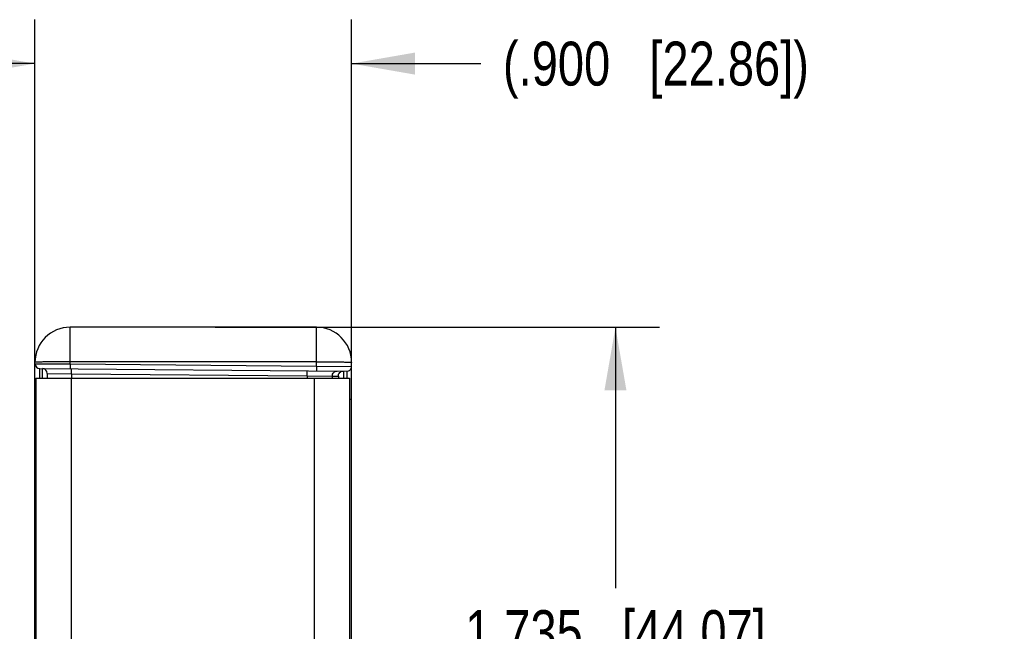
# Model space of a CAD drawing. Header units: inches. Extents: x 0 to 22, y 0 to 17.
# Tile 25 of 37: x 12.9 to 15.7, y 7.7 to 9.4. Entities that reach past the tile are written whole.
import ezdxf

# ---------------------------------------------------------------- set-up
doc = ezdxf.new("R2010")
doc.units = ezdxf.units.IN
doc.header["$LTSCALE"] = 1.21
doc.header["$MEASUREMENT"] = 0
doc.layers.get('0').update_dxf_attribs({"linetype": 'CONTINUOUS'})
doc.layers.add('DIMENSIONS', color=7, linetype='CONTINUOUS')
doc.styles.get("Standard").update_dxf_attribs({"font": 'txt', "width": 0.8})
doc.dimstyles.new('DIMSTYLE_1', dxfattribs={"dimtxt": 0.125, "dimasz": 0.18, "dimexe": 0.125, "dimexo": 0.0625, "dimgap": 0.0625, "dimtad": 0, "dimtih": 1, "dimtoh": 1, "dimzin": 4, "dimdsep": 46, "dimtxsty": 'STANDARD', "dimblk": '_FILLED', "dimblk1": '_FILLED', "dimblk2": '_FILLED', "dimcen": 0.09, "dimadec": 0, "dimazin": 0, "dimtp": 0.001, "dimtm": 0.001, "dimtfac": 1, "dimtofl": 0, "dimtmove": 0, "dimatfit": 3, "dimldrblk": '_FILLED', "dimfxl": 1, "dimtolj": 1, "dimtzin": 4, "dimarcsym": 0})

# ---------------------------------------------------------------- blocks, each defined once
blk = doc.blocks.new('_FILLED')
at = {"color": 0, "linetype": 'BYBLOCK'}
blk.add_solid([(0, 0), (-1, 0.174), (-1, -0.174)], dxfattribs=at)
blk = doc.blocks.new('*D7')
at = {"layer": 'DIMENSIONS', "color": 2, "linetype": 'CONTINUOUS'}
for p, q in [((13.4346, 8.5431), (14.6971, 8.5431)), ((14.5721, 8.5431), (14.5721, 7.8006)), ((14.5721, 6.8081), (14.5721, 7.5506)), ((13.7862, 6.8081), (14.6971, 6.8081))]:
    blk.add_line(p, q, dxfattribs=at)
at = {"layer": 'DIMENSIONS', "color": 2, "linetype": 'CONTINUOUS', "xscale": 0.18, "yscale": 0.18, "zscale": 0.18}
for p, rotation in [((14.5721, 8.5431), 90), ((14.5721, 6.8081), 270)]:
    blk.add_blockref('_FILLED', p, dxfattribs=dict(at, rotation=rotation))
at = {"layer": 'DIMENSIONS', "color": 2, "linetype": 'CONTINUOUS', "insert": (14.5721, 7.7381), "char_height": 0.125, "width": 1.325, "attachment_point": 2, "line_spacing_factor": 0.9}
blk.add_mtext('1.735{\\Ftxt.shx;\\W1.000000;\\H0.125000; }[44.07]', dxfattribs=at)
blk = doc.blocks.new('*D8')
at = {"layer": 'DIMENSIONS', "color": 2, "linetype": 'CONTINUOUS'}
for p, q in [((12.9221, 8.2666), (12.9221, 9.4181)), ((13.8221, 8.4004), (13.8221, 9.4181)), ((12.9221, 9.2931), (12.5621, 9.2931)), ((13.8221, 9.2931), (14.1899, 9.2931))]:
    blk.add_line(p, q, dxfattribs=at)
at = {"layer": 'DIMENSIONS', "color": 2, "linetype": 'CONTINUOUS', "xscale": 0.18, "yscale": 0.18, "zscale": 0.18}
blk.add_blockref('_FILLED', (12.9221, 9.2931), dxfattribs=at)
at = {"layer": 'DIMENSIONS', "color": 2, "linetype": 'CONTINUOUS', "xscale": 0.18, "yscale": 0.18, "zscale": 0.18, "rotation": 180}
blk.add_blockref('_FILLED', (13.8221, 9.2931), dxfattribs=at)
at = {"layer": 'DIMENSIONS', "color": 2, "linetype": 'CONTINUOUS', "insert": (14.2524, 9.3556), "char_height": 0.125, "width": 1.425, "attachment_point": 1, "line_spacing_factor": 0.9}
blk.add_mtext('(.900{\\Ftxt.shx;\\W1.000000;\\H0.125000; }[22.86])', dxfattribs=at)

msp = doc.modelspace()

# ---------------------------------------------------------------- linework, layer by layer
at = {"color": 7, "linetype": 'CONTINUOUS'}
for p, q in [((13.0221, 8.4388), (13.0221, 8.5431)), ((13.7221, 8.5431), (13.0221, 8.5431)), ((13.7221, 8.4326), (13.7221, 8.5431)), ((12.9221, 5.1741), (12.9221, 8.4431)), ((12.9221, 8.4393), (12.9278, 8.4393)), ((12.9278, 8.4393), (13.0221, 8.4388)), ((12.9356, 8.3982), (12.9357, 8.4255)), ((12.9357, 8.4255), (13.8082, 8.4179)), ((12.9436, 8.3982), (12.9434, 8.4254)), ((13.0221, 8.4388), (13.022, 8.4247)), ((13.7221, 8.4448), (13.0221, 8.4448)), ((13.0221, 8.4388), (13.7221, 8.4326)), ((13.0259, 8.4207), (13.0257, 8.4247)), ((13.7221, 8.4326), (13.722, 8.4186)), ((13.7221, 8.4326), (13.8221, 8.4316)), ((13.8221, 5.1741), (13.8221, 8.4431)), ((12.9571, 8.4116), (12.9571, 8.3981)), ((12.9571, 8.4116), (13.0259, 8.4109)), ((13.0259, 8.4109), (13.0259, 8.4207)), ((13.0259, 8.4109), (13.0259, 8.3981)), ((13.0259, 8.4109), (13.696, 8.4051)), ((13.696, 8.4051), (13.6959, 8.4189)), ((13.696, 8.4051), (13.696, 8.3981)), ((13.696, 8.4051), (13.7672, 8.4043)), ((13.7672, 8.4043), (13.7672, 8.3981)), ((13.7672, 8.4043), (13.7843, 8.4042)), ((13.8082, 8.4179), (13.8084, 8.3982)), ((12.9221, 8.3455), (12.9246, 8.3455)), ((12.9221, 8.3349), (12.9246, 8.3349)), ((13.8221, 8.3379), (13.816, 8.3379)), ((12.9221, 8.2953), (12.9221, 8.2948)), ((12.9221, 8.2948), (12.9221, 8.2945)), ((12.9221, 8.2945), (12.9221, 8.2946)), ((12.9231, 8.3056), (12.9244, 8.3039)), ((12.9246, 8.2041), (12.9221, 8.2041))]:
    msp.add_line(p, q, dxfattribs=at)
at = {"color": 3, "linetype": 'CONTINUOUS'}
for p, q in [((12.9246, 8.3981), (12.9246, 5.2191)), ((12.9246, 8.3981), (13.816, 8.3981)), ((13.0246, 8.3981), (13.0246, 5.2191)), ((13.716, 8.3981), (13.716, 7.51)), ((13.816, 8.3981), (13.816, 5.2191))]:
    msp.add_line(p, q, dxfattribs=at)
at = {"color": 7, "linetype": 'CONTINUOUS'}
for centre, radius, start, end in [((13.0221, 8.4431), 0.1, 90, 180), ((13.7221, 8.4431), 0.1, 0, 90), ((12.9359, 8.4393), 0.0138, 180, 269.5), ((12.9433, 8.4116), 0.0138, 0, 89.5), ((13.8083, 8.4316), 0.0138, 269.5, 0), ((12.9421, 8.2943), 0.02, 180, 207.6739), ((12.9394, 8.2935), 0.0172, 199.519, 208.9147)]:
    msp.add_arc(centre, radius, start, end, dxfattribs=at)
for points, knots in [([(13.0221, 8.4448), (13.0156, 8.4448), (13.0028, 8.4448), (12.9843, 8.4447), (12.9672, 8.4445), (12.9542, 8.4443), (12.945, 8.4442), (12.9392, 8.444), (12.9342, 8.4439), (12.93, 8.4437), (12.9267, 8.4436), (12.9245, 8.4434), (12.9233, 8.4433), (12.9226, 8.4432), (12.9223, 8.4432), (12.9221, 8.4431), (12.9221, 8.4431)], [0, 0, 0, 0, 0.194941, 0.382438, 0.555198, 0.706652, 0.772527, 0.830957, 0.8814, 0.923357, 0.956433, 0.980323, 0.988747, 0.99481, 0.998521, 1, 1, 1, 1]), ([(13.7221, 8.4448), (13.7286, 8.4448), (13.7413, 8.4448), (13.7599, 8.4447), (13.7769, 8.4445), (13.7899, 8.4443), (13.7991, 8.4442), (13.805, 8.444), (13.81, 8.4439), (13.8142, 8.4437), (13.8175, 8.4436), (13.8197, 8.4434), (13.8209, 8.4433), (13.8215, 8.4432), (13.8219, 8.4432), (13.8221, 8.4431), (13.8221, 8.4431)], [0, 0, 0, 0, 0.194941, 0.382438, 0.555198, 0.706652, 0.772527, 0.830957, 0.8814, 0.923357, 0.956433, 0.980323, 0.988747, 0.99481, 0.998521, 1, 1, 1, 1]), ([(13.7672, 8.4043), (13.7672, 8.4061), (13.7679, 8.4098), (13.771, 8.4144), (13.7757, 8.4174), (13.7793, 8.4181), (13.7811, 8.4181)], [0, 0, 0, 0, 0.25007, 0.5001, 0.750071, 1, 1, 1, 1]), ([(13.7843, 8.4042), (13.7843, 8.406), (13.785, 8.4096), (13.7881, 8.4142), (13.7928, 8.4173), (13.7964, 8.418), (13.7982, 8.418)], [0, 0, 0, 0, 0.25007, 0.5001, 0.750071, 1, 1, 1, 1]), ([(13.7843, 8.4042), (13.7845, 8.4042), (13.7846, 8.4035), (13.7849, 8.4025), (13.7851, 8.4005), (13.7852, 8.3991), (13.7853, 8.3982)], [0, 0, 0, 0, 0.07433, 0.264251, 0.573638, 1, 1, 1, 1]), ([(13.7982, 8.418), (13.7983, 8.418), (13.7984, 8.4173), (13.7986, 8.4165), (13.7988, 8.4148), (13.7989, 8.4126), (13.7991, 8.4098), (13.7993, 8.4049), (13.7995, 8.4009), (13.7995, 8.3981)], [0, 0, 0, 0, 0.018759, 0.068189, 0.149159, 0.261232, 0.403591, 0.575111, 1, 1, 1, 1]), ([(12.9221, 8.3093), (12.9221, 8.3084), (12.9224, 8.3071), (12.9229, 8.3059), (12.9231, 8.3056)], [0, 0, 0, 0, 0.740958, 1, 1, 1, 1]), ([(12.9221, 8.2974), (12.9221, 8.2964), (12.9226, 8.2942), (12.9239, 8.2925), (12.9247, 8.2917)], [0, 0, 0, 0, 0.480092, 1, 1, 1, 1])]:
    msp.add_open_spline(points, degree=3, knots=knots, dxfattribs=at)
msp.add_open_spline([(12.9221, 8.2943), (12.9221, 8.2921), (12.9225, 8.2899), (12.9232, 8.2878)], degree=3, dxfattribs=at)

# ---------------------------------------------------------------- dimensions: what is measured, and where the dimension line sits
at = {"layer": 'DIMENSIONS', "color": 2, "linetype": 'CONTINUOUS'}
dim = msp.add_linear_dim(base=(13.8221, 9.2931), p1=(12.9221, 8.2041), p2=(13.8221, 8.3379), text='(<>)', dimstyle='DIMSTYLE_1', dxfattribs=at)
dim.commit()
dim.dimension.update_dxf_attribs({"geometry": '*D8', "text_midpoint": (14.9649, 9.2931), "dimtype": 160})
dim = msp.add_linear_dim(base=(14.5720821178, 8.5430547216), p1=(13.7237277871, 6.8080547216), p2=(13.3720821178, 8.5430547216), angle=90, dimstyle='DIMSTYLE_1', dxfattribs=at)
dim.commit()
dim.dimension.update_dxf_attribs({"geometry": '*D7', "text_midpoint": (14.5720821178, 7.6755547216), "dimtype": 160})

doc.saveas('drawing.dxf')
